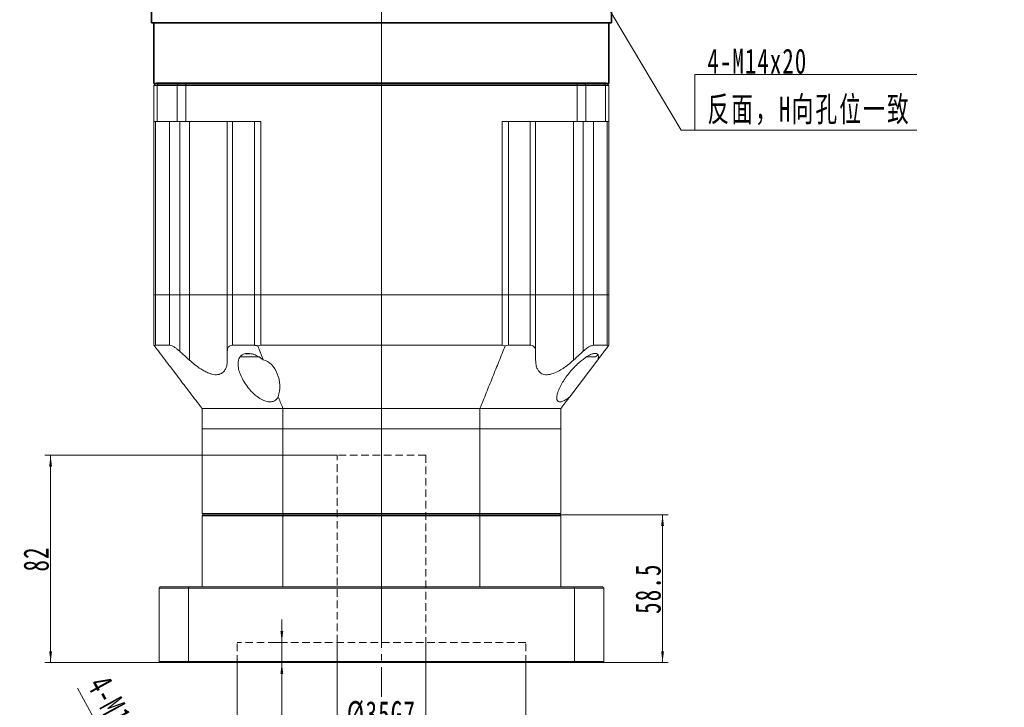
# Model space of a CAD drawing. Header units: millimetres. Extents: x 2948 to 4243, y -374 to 605.
# Tile 2 of 4: x 3275 to 3665, y -44 to 228. Entities that reach past the tile are written whole.
import ezdxf

# ---------------------------------------------------------------- set-up
doc = ezdxf.new("R2010")
doc.units = ezdxf.units.MM
doc.header["$LTSCALE"] = 2
for name, pattern in [('CENTER', [10.16, 6.35, -1.27, 1.27, -1.27]), ('DASHED', [0.75, 0.5, -0.25]), ('点画线', [18, 12, -2, 2, -2])]:
    doc.linetypes.add(name, pattern=pattern)
doc.layers.get('0').update_dxf_attribs({"lineweight": 18})
for name, color, linetype, lineweight in [('3中心线层', 1, 'CENTER', 18), ('4虚线层', 6, 'DASHED', 18), ('中心线层', 1, '点画线', 18), ('尺寸线层', 3, 'Continuous', 18), ('粗实线', 7, 'Continuous', 50), ('粗实线层', 7, 'Continuous', 35)]:
    doc.layers.add(name, color=color, linetype=linetype, lineweight=lineweight)
doc.styles.add('标准', font='txt', dxfattribs={"width": 0.667})
doc.dimstyles.new('a4-1-1.5', dxfattribs={"dimtxt": 4.5, "dimasz": 4.5, "dimexe": 2.25, "dimexo": 0, "dimgap": 0.75, "dimtad": 1, "dimdec": 3, "dimdsep": 46, "dimtxsty": '标准', "dimblk": '_CAXARROW', "dimcen": 0, "dimdle": 9, "dimazin": 2, "dimtfac": 0.707107, "dimtdec": 3, "dimtix": 1, "dimtmove": 2, "dimatfit": 3, "dimfxl": 0, "dimfrac": 2, "dimtolj": 1, "dimarcsym": 0})

# ---------------------------------------------------------------- blocks, each defined once
blk = doc.blocks.new('*X6')
at = {"layer": '尺寸线层', "linetype": 'Continuous'}
for points in [[(3343.64, -119.42), (3339.95, -110.15), (3337.78, -111.34)], [(3349.43, -129.93), (3355.29, -138), (3353.13, -139.2)]]:
    blk.add_hatch(color=0, dxfattribs=at).paths.add_polyline_path(points, flags=0)
at = {"layer": '尺寸线层', "color": 0, "linetype": 'Continuous'}
blk.add_line((3297.82, -36.24), (3355.8, -141.49), dxfattribs=at)
at = {"layer": '尺寸线层', "color": 0, "insert": (3320.5, -60.54), "char_height": 9.9, "width": 128.9258, "attachment_point": 5, "rotation": 298.8496, "line_spacing_factor": 1.15057, "style": '标准'}
blk.add_mtext('\\T1.1;4-M12深28均布', dxfattribs=at)
blk = doc.blocks.new('_CAXARROW')
blk.add_hatch(color=0).paths.add_polyline_path([(0, 0), (-1, 0.125), (-1, -0.125)], flags=0)
blk = doc.blocks.new('*X27')
at = {"layer": '尺寸线层', "linetype": 'Continuous'}
blk.add_hatch(color=0, dxfattribs=at).paths.add_polyline_path([(-48.59, 72.53), (-42.47, 64.65), (-44.6, 63.39)], flags=0)
at = {"layer": '尺寸线层', "color": 0, "linetype": 'Continuous'}
blk.add_line((-48.59, 72.53), (-5.5, 0), dxfattribs=at)
at = {"layer": '尺寸线层', "color": 0}
for p, q in [((0, 22.01), (87.76, 22.01)), ((0, 0), (0, 22.01)), ((-5.5, 0), (0, 0)), ((0, 0), (87.76, 0))]:
    blk.add_line(p, q, dxfattribs=at)
at = {"layer": '尺寸线层', "color": 0, "insert": (4.95, 1.98), "char_height": 9.9, "width": 165.6254, "attachment_point": 7, "line_spacing_factor": 1.15057, "style": '标准'}
blk.add_mtext('\\T1.1;4-M14x20\\P反面，H向孔位一致', dxfattribs=at)
blk = doc.blocks.new('*X39')
at = {"layer": '尺寸线层', "linetype": 'Continuous'}
for points in [[(3529.33, 32.31), (3528.77, 27.81), (3529.9, 27.81)], [(3529.33, -26.19), (3528.77, -21.69), (3529.9, -21.69)]]:
    blk.add_hatch(color=0, dxfattribs=at).paths.add_polyline_path(points, flags=0)
at = {"layer": '尺寸线层', "color": 0, "linetype": 'Continuous'}
for p, q in [((3488.61, 32.31), (3531.58, 32.31)), ((3529.33, -26.19), (3529.33, 32.31)), ((3505.61, -26.19), (3531.58, -26.19))]:
    blk.add_line(p, q, dxfattribs=at)
at = {"layer": '尺寸线层', "color": 0, "insert": (3523.67, 3.06), "char_height": 10, "width": 38.4933, "attachment_point": 5, "rotation": 90, "line_spacing_factor": 1.15057, "style": '标准'}
blk.add_mtext('\\T1.1;58.5', dxfattribs=at)
blk = doc.blocks.new('*X40')
at = {"layer": '尺寸线层', "linetype": 'Continuous'}
for points in [[(3360.96, -71.18), (3365.46, -70.62), (3365.46, -71.75)], [(3475.26, -71.18), (3470.76, -70.62), (3470.76, -71.75)]]:
    blk.add_hatch(color=0, dxfattribs=at).paths.add_polyline_path(points, flags=0)
at = {"layer": '尺寸线层', "color": 0, "linetype": 'Continuous'}
for p, q in [((3360.96, -26.19), (3360.96, -73.43)), ((3475.26, -26.19), (3475.26, -73.43)), ((3360.96, -71.18), (3475.26, -71.18))]:
    blk.add_line(p, q, dxfattribs=at)
at = {"layer": '尺寸线层', "color": 0, "insert": (3418.11, -65.52), "char_height": 10, "width": 81.122, "attachment_point": 5, "line_spacing_factor": 1.15057, "style": '标准'}
blk.add_mtext('\\T1.1;%%C114.3F6', dxfattribs=at)
blk = doc.blocks.new('*X41')
at = {"layer": '尺寸线层', "linetype": 'Continuous'}
for points in [[(3378.7, -18.19), (3378.14, -13.69), (3379.26, -13.69)], [(3378.7, -26.19), (3378.14, -30.69), (3379.26, -30.69)]]:
    blk.add_hatch(color=0, dxfattribs=at).paths.add_polyline_path(points, flags=0)
at = {"layer": '尺寸线层', "color": 0, "linetype": 'Continuous'}
for p, q in [((3378.7, -50.38), (3378.7, -9.19)), ((3374.91, -18.19), (3380.95, -18.19)), ((3374.91, -26.19), (3380.95, -26.19))]:
    blk.add_line(p, q, dxfattribs=at)
at = {"layer": '尺寸线层', "color": 0, "insert": (3373.03, -48.49), "char_height": 10, "width": 20, "attachment_point": 5, "rotation": 90, "style": '标准'}
blk.add_mtext('\\T1.1;8', dxfattribs=at)
blk = doc.blocks.new('*X42')
at = {"layer": '尺寸线层', "linetype": 'Continuous'}
for points in [[(3287.2, 55.81), (3286.64, 51.31), (3287.76, 51.31)], [(3287.2, -26.19), (3286.64, -21.69), (3287.76, -21.69)]]:
    blk.add_hatch(color=0, dxfattribs=at).paths.add_polyline_path(points, flags=0)
at = {"layer": '尺寸线层', "color": 0, "linetype": 'Continuous'}
for p, q in [((3400.61, 55.81), (3284.95, 55.81)), ((3287.2, -26.19), (3287.2, 55.81)), ((3330.61, -26.19), (3284.95, -26.19))]:
    blk.add_line(p, q, dxfattribs=at)
at = {"layer": '尺寸线层', "color": 0, "insert": (3281.53, 14.81), "char_height": 10, "width": 20, "attachment_point": 5, "rotation": 90, "style": '标准'}
blk.add_mtext('\\T1.1;82', dxfattribs=at)
blk = doc.blocks.new('*X43')
at = {"layer": '尺寸线层', "linetype": 'Continuous'}
for points in [[(3400.61, -52.29), (3405.11, -51.73), (3405.11, -52.85)], [(3435.61, -52.29), (3431.11, -51.73), (3431.11, -52.85)]]:
    blk.add_hatch(color=0, dxfattribs=at).paths.add_polyline_path(points, flags=0)
at = {"layer": '尺寸线层', "color": 0, "linetype": 'Continuous'}
for p, q in [((3400.61, -18.19), (3400.61, -54.54)), ((3435.61, -18.19), (3435.61, -54.54)), ((3400.61, -52.29), (3435.61, -52.29))]:
    blk.add_line(p, q, dxfattribs=at)
at = {"layer": '尺寸线层', "color": 0, "insert": (3418.11, -46.62), "char_height": 10, "width": 49.7434, "attachment_point": 5, "line_spacing_factor": 1.15057, "style": '标准'}
blk.add_mtext('\\T1.1;%%C35G7', dxfattribs=at)

msp = doc.modelspace()

# ---------------------------------------------------------------- linework, layer by layer
at = {"color": 7, "linetype": 'Continuous', "lineweight": 15}
for p, q in [((3328.9123, 202.8101), (3328.1123, 202.0101)), ((3328.9123, 202.8101), (3330.0079, 202.8101)), ((3328.9123, 202.8101), (3330.0079, 202.8101)), ((3329.4166, 202.0101), (3330.0079, 202.8101)), ((3330.0079, 202.8101), (3337.8236, 202.8101)), ((3330.0079, 202.8101), (3337.8236, 202.8101)), ((3337.2848, 202.0101), (3337.8236, 202.8101)), ((3337.8236, 202.8101), (3340.6526, 202.8101)), ((3337.8236, 202.8101), (3340.6526, 202.8101)), ((3340.6526, 202.8101), (3495.5719, 202.8101)), ((3340.6526, 202.0101), (3340.6526, 202.8101)), ((3340.6526, 202.8101), (3495.5719, 202.8101)), ((3495.5719, 202.8101), (3498.4009, 202.8101)), ((3495.5719, 202.0101), (3495.5719, 202.8101)), ((3495.5719, 202.8101), (3498.4009, 202.8101)), ((3498.4009, 202.8101), (3506.2166, 202.8101)), ((3498.9397, 202.0101), (3498.4009, 202.8101)), ((3498.4009, 202.8101), (3506.2166, 202.8101)), ((3506.2166, 202.8101), (3507.3123, 202.8101)), ((3506.8079, 202.0101), (3506.2166, 202.8101)), ((3506.2166, 202.8101), (3507.3123, 202.8101)), ((3508.1123, 202.0101), (3507.3123, 202.8101)), ((3329.4166, 202.0101), (3328.1123, 202.0101)), ((3328.1123, 187.8101), (3328.1123, 202.0101)), ((3337.2848, 202.0101), (3329.4166, 202.0101)), ((3329.4166, 202.0101), (3329.4166, 187.8101)), ((3340.6526, 202.0101), (3337.2848, 202.0101)), ((3337.2848, 187.8101), (3337.2848, 202.0101)), ((3495.5719, 202.0101), (3340.6526, 202.0101)), ((3340.6526, 202.0101), (3340.6526, 187.8101)), ((3498.9397, 202.0101), (3495.5719, 202.0101)), ((3495.5719, 187.8101), (3495.5719, 202.0101)), ((3498.9397, 202.0101), (3498.9397, 187.8101)), ((3506.8079, 202.0101), (3498.9397, 202.0101)), ((3506.8079, 187.8101), (3506.8079, 202.0101)), ((3508.1123, 202.0101), (3506.8079, 202.0101)), ((3508.1123, 202.0101), (3508.1123, 187.8101)), ((3329.4166, 187.8101), (3328.1123, 187.8101)), ((3328.1123, 119.3101), (3328.1123, 187.8101)), ((3328.7533, 187.8101), (3328.7533, 119.3101)), ((3329.4166, 187.8101), (3337.2848, 187.8101)), ((3334.2157, 119.3101), (3334.2157, 187.8101)), ((3340.6526, 187.8101), (3337.2848, 187.8101)), ((3338.3082, 187.8101), (3338.3082, 119.3101)), ((3370.3498, 187.8101), (3340.6526, 187.8101)), ((3342.0983, 187.8101), (3342.0983, 119.3101)), ((3357.0983, 119.3101), (3357.0983, 187.8101)), ((3359.2258, 187.8101), (3359.2258, 119.3101)), ((3367.9005, 119.3101), (3367.9005, 187.8101)), ((3370.3498, 187.8101), (3370.3498, 119.3101)), ((3495.5719, 187.8101), (3465.8747, 187.8101)), ((3465.8747, 119.3101), (3465.8747, 187.8101)), ((3468.3241, 187.8101), (3468.3241, 119.3101)), ((3476.9988, 119.3101), (3476.9988, 187.8101)), ((3479.1263, 187.8101), (3479.1263, 119.3101)), ((3494.1263, 187.8101), (3494.1263, 119.3101)), ((3498.9397, 187.8101), (3495.5719, 187.8101)), ((3497.9163, 119.3101), (3497.9163, 187.8101)), ((3498.9397, 187.8101), (3506.8079, 187.8101)), ((3502.0088, 187.8101), (3502.0088, 119.3101)), ((3508.1123, 187.8101), (3506.8079, 187.8101)), ((3507.4712, 119.3101), (3507.4712, 187.8101)), ((3508.1123, 187.8101), (3508.1123, 119.3101)), ((3328.1123, 99.3101), (3328.1123, 119.3101)), ((3328.1123, 119.3101), (3328.7533, 119.3101)), ((3328.7533, 119.3101), (3328.1123, 119.3101)), ((3328.7533, 119.3101), (3328.7533, 99.3101)), ((3328.7533, 119.3101), (3334.2054, 119.3101)), ((3334.2157, 119.3101), (3328.7533, 119.3101)), ((3334.2054, 99.3101), (3334.2054, 119.3101)), ((3338.3082, 119.3101), (3334.2157, 119.3101)), ((3338.2984, 119.3101), (3338.2984, 96.9325)), ((3338.3082, 119.3101), (3342.0983, 119.3101)), ((3342.0983, 119.3101), (3342.0983, 93.4537)), ((3342.0983, 119.3101), (3357.0983, 119.3101)), ((3359.2258, 119.3101), (3357.0983, 119.3101)), ((3357.1123, 96.9325), (3357.1123, 119.3101)), ((3367.9005, 119.3101), (3359.2258, 119.3101)), ((3359.2405, 119.3101), (3359.2405, 99.3101)), ((3359.2405, 119.3101), (3367.9005, 119.3101)), ((3367.9005, 99.3101), (3367.9005, 119.3101)), ((3367.9005, 119.3101), (3370.3498, 119.3101)), ((3370.3498, 119.3101), (3367.9005, 119.3101)), ((3370.3498, 119.3101), (3370.3498, 99.3101)), ((3465.8747, 119.3101), (3370.3498, 119.3101)), ((3465.8747, 119.3101), (3370.3498, 119.3101)), ((3465.8747, 99.3101), (3465.8747, 119.3101)), ((3465.8747, 119.3101), (3468.3241, 119.3101)), ((3468.3241, 119.3101), (3465.8747, 119.3101)), ((3468.3241, 119.3101), (3468.3241, 99.3101)), ((3468.3241, 119.3101), (3476.9841, 119.3101)), ((3476.9988, 119.3101), (3468.3241, 119.3101)), ((3476.9841, 99.3101), (3476.9841, 119.3101)), ((3479.1263, 119.3101), (3476.9988, 119.3101)), ((3479.1123, 119.3101), (3479.1123, 96.9325)), ((3479.1263, 119.3101), (3494.1263, 119.3101)), ((3494.1263, 119.3101), (3494.1263, 93.4537)), ((3494.1263, 119.3101), (3497.9163, 119.3101)), ((3502.0088, 119.3101), (3497.9163, 119.3101)), ((3497.9261, 96.9325), (3497.9261, 119.3101)), ((3507.4712, 119.3101), (3502.0088, 119.3101)), ((3502.0191, 119.3101), (3502.0191, 99.3101)), ((3502.0191, 119.3101), (3507.4712, 119.3101)), ((3507.4712, 99.3101), (3507.4712, 119.3101)), ((3507.4712, 119.3101), (3508.1123, 119.3101)), ((3508.1123, 119.3101), (3507.4712, 119.3101)), ((3508.1123, 119.3101), (3508.1123, 99.3101)), ((3328.2614, 99.1139), (3328.1123, 99.3101)), ((3334.2054, 99.3101), (3328.7533, 99.3101)), ((3367.9005, 99.3101), (3359.2405, 99.3101)), ((3465.8747, 99.3101), (3370.3498, 99.3101)), ((3476.9841, 99.3101), (3468.3241, 99.3101)), ((3507.4712, 99.3101), (3502.0191, 99.3101)), ((3508.1123, 99.3101), (3507.9631, 99.1139)), ((3363.779, 94.7101), (3362.8747, 94.7101)), ((3369.6289, 94.7101), (3363.779, 94.7101)), ((3364.2618, 95.9601), (3366.1625, 95.9601)), ((3492.6113, 78.9141), (3503.7748, 93.603)), ((3502.4587, 94.7101), (3499.0837, 94.7101)), ((3379.1251, 74.3101), (3347.1123, 74.3101)), ((3347.1123, 74.3101), (3347.1123, 66.3101)), ((3379.1251, 74.3101), (3457.0994, 74.3101)), ((3379.1251, 66.3101), (3379.1251, 74.3101)), ((3489.1123, 74.3101), (3457.0994, 74.3101)), ((3457.0994, 74.3101), (3457.0994, 66.3101)), ((3489.1123, 66.3101), (3489.1123, 74.3101)), ((3347.1123, 66.3101), (3347.1123, 32.8101)), ((3379.1251, 66.3101), (3347.1123, 66.3101)), ((3379.1251, 66.3101), (3347.1123, 66.3101)), ((3379.1251, 32.8101), (3379.1251, 66.3101)), ((3457.0994, 66.3101), (3379.1251, 66.3101)), ((3457.0994, 66.3101), (3379.1251, 66.3101)), ((3457.0994, 66.3101), (3457.0994, 32.8101)), ((3489.1123, 66.3101), (3457.0994, 66.3101)), ((3489.1123, 66.3101), (3457.0994, 66.3101)), ((3489.1123, 32.8101), (3489.1123, 66.3101)), ((3347.1123, 32.8101), (3379.1251, 32.8101)), ((3379.1251, 31.8101), (3347.1123, 31.8101)), ((3347.1123, 3.8101), (3347.1123, 31.8101)), ((3379.2536, 32.3101), (3347.6123, 32.3101)), ((3347.6123, 32.3101), (3379.2536, 32.3101)), ((3379.1251, 32.8101), (3457.0994, 32.8101)), ((3379.1251, 3.8101), (3379.1251, 31.8101)), ((3457.0994, 31.8101), (3379.1251, 31.8101)), ((3456.971, 32.3101), (3379.2536, 32.3101)), ((3379.2536, 32.3101), (3456.971, 32.3101)), ((3488.6123, 32.3101), (3456.971, 32.3101)), ((3456.971, 32.3101), (3488.6123, 32.3101)), ((3457.0994, 32.8101), (3489.1123, 32.8101)), ((3489.1123, 31.8101), (3457.0994, 31.8101)), ((3457.0994, 3.8101), (3457.0994, 31.8101)), ((3489.1123, 3.8101), (3489.1123, 31.8101)), ((3341.7693, 3.3101), (3330.1123, 3.3101)), ((3330.1123, 3.3101), (3330.1123, -25.6899)), ((3330.6123, 3.8101), (3341.9562, 3.8101)), ((3341.7693, -25.6899), (3341.7693, 3.3101)), ((3494.4552, 3.3101), (3341.7693, 3.3101)), ((3341.9562, 3.8101), (3494.2684, 3.8101)), ((3494.2684, 3.8101), (3505.6123, 3.8101)), ((3494.4552, 3.3101), (3494.4552, -25.6899)), ((3506.1123, 3.3101), (3494.4552, 3.3101)), ((3506.1123, -25.6899), (3506.1123, 3.3101)), ((3330.1123, -25.6899), (3341.7693, -25.6899)), ((3341.9562, -26.1899), (3330.6123, -26.1899)), ((3341.7693, -25.6899), (3494.4552, -25.6899)), ((3494.2684, -26.1899), (3341.9562, -26.1899)), ((3505.6123, -26.1899), (3494.2684, -26.1899)), ((3494.4552, -25.6899), (3506.1123, -25.6899))]:
    msp.add_line(p, q, dxfattribs=at)
for centre, start, end in [((3362.8747, 95.9601), 243.20718, 270), ((3502.4587, 95.9601), 270, 345.29764)]:
    msp.add_arc(centre, 1.25, start, end, dxfattribs=at)
for centre, major_axis, start_param, end_param in [((3370.3498, 92.7312), (0, 6.5789), 0, 0.2448592), ((3465.8747, 92.7312), (0, 6.5789), 6.0383261, 6.28318531), ((3369.6247, 82.9896), (0, 10.8553), 4.32751587, 6.071681)]:
    msp.add_ellipse(centre, major_axis=major_axis, ratio=0.76, start_param=start_param, end_param=end_param, dxfattribs=at)
for points, knots in [([(3328.7533, 99.3101), (3328.5675, 99.2782), (3328.3723, 99.2447), (3328.2665, 99.1198), (3328.2614, 99.1139)], [0, 0, 0, 0, 0.512733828, 0.538493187, 0.538493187, 0.538493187, 0.538493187]), ([(3338.2984, 96.9325), (3337.9793, 97.2156), (3337.3419, 97.7812), (3336.2985, 98.5291), (3335.2806, 99.0843), (3334.5771, 99.2951), (3334.2742, 99.3073), (3334.2054, 99.3101)], [0, 0, 0, 0, 1.12557623, 2.24783158, 3.46140534, 4.506009, 4.81320541, 4.81320541, 4.81320541, 4.81320541]), ([(3359.2405, 99.3101), (3358.9062, 99.2731), (3358.2393, 99.1994), (3357.5038, 98.5966), (3357.1548, 97.8025), (3357.1234, 97.1604), (3357.1123, 96.9325)], [0, 0, 0, 0, 0.85242687, 1.70046333, 2.93266044, 3.6108145, 3.6108145, 3.6108145, 3.6108145]), ([(3468.3241, 99.3101), (3467.9344, 99.2782), (3467.5251, 99.2447), (3467.1068, 99.1198), (3467.0868, 99.1139)], [0, 0, 0, 0, 1.19478336, 1.25480837, 1.25480837, 1.25480837, 1.25480837]), ([(3479.1123, 96.9325), (3479.0953, 97.2156), (3479.0614, 97.7812), (3478.7411, 98.5291), (3478.161, 99.0843), (3477.4903, 99.2951), (3477.0778, 99.3073), (3476.9841, 99.3101)], [0, 0, 0, 0, 0.84520223, 1.68791078, 2.59919091, 3.38359033, 3.61426603, 3.61426603, 3.61426603, 3.61426603]), ([(3502.0191, 99.3101), (3501.7437, 99.2731), (3501.1942, 99.1994), (3500.0141, 98.5966), (3498.8994, 97.8025), (3498.1811, 97.1604), (3497.9261, 96.9325)], [0, 0, 0, 0, 1.13569652, 2.26554367, 3.90721174, 4.81072292, 4.81072292, 4.81072292, 4.81072292]), ([(3338.2984, 96.9325), (3338.7654, 96.5017), (3340.0277, 95.3374), (3341.298, 94.1817), (3342.0983, 93.4537)], [0, 0, 0, 0, 1.90598676, 5.15180758, 5.15180758, 5.15180758, 5.15180758]), ([(3357.1123, 93.4537), (3357.1123, 94.1817), (3357.1123, 95.3374), (3357.1123, 96.5017), (3357.1123, 96.9325)], [0, 0, 0, 0, 2.19176049, 3.47878978, 3.47878978, 3.47878978, 3.47878978]), ([(3371.3566, 93.603), (3370.6247, 94.119), (3369.2819, 95.0658), (3367.0387, 95.9524), (3365.0668, 96.2105), (3363.4993, 95.8726), (3362.5009, 95.1879), (3361.8864, 94.3437), (3361.4859, 93.3252), (3361.3236, 92.0378), (3361.4711, 90.3004), (3362.0238, 88.2643), (3363.0561, 85.9571), (3364.4694, 83.6379), (3366.0128, 81.6929), (3367.5131, 80.1652), (3369.064, 78.8465), (3370.8723, 77.6876), (3372.8827, 76.9577), (3374.5561, 76.8659), (3376.0112, 77.3551), (3376.835, 78.1351), (3377.1812, 78.7534), (3377.2711, 78.9141)], [0, 0, 0, 0, 2.24331177, 4.11621984, 6.0013025, 7.63008133, 9.27519529, 10.538974, 11.80472636, 13.62833826, 15.45484055, 17.9791807, 20.50561035, 23.07646308, 25.6443056, 27.11894601, 28.59175092, 30.7851636, 32.4145551, 34.05380238, 35.50059063, 37.48121703, 38.17680728, 38.17680728, 38.17680728, 38.17680728]), ([(3479.1123, 96.9325), (3479.1123, 96.5017), (3479.1123, 95.3374), (3479.1123, 94.1817), (3479.1123, 93.4537)], [0, 0, 0, 0, 1.28702929, 3.47878978, 3.47878978, 3.47878978, 3.47878978]), ([(3503.7748, 93.603), (3503.8285, 93.8233), (3504.0059, 94.5521), (3503.956, 95.4908), (3503.3322, 96.1193), (3502.2559, 96.1481), (3500.7292, 95.6188), (3499.0974, 94.6645), (3497.5164, 93.4923), (3495.9719, 92.1782), (3494.3222, 90.5642), (3492.6256, 88.6518), (3491.0951, 86.668), (3489.7499, 84.6366), (3488.6392, 82.6174), (3487.8745, 80.7909), (3487.4419, 79.1317), (3487.4268, 77.8391), (3487.9391, 77.0097), (3488.8823, 76.8433), (3490.2301, 77.2871), (3491.5082, 78.0639), (3492.3472, 78.7105), (3492.6113, 78.9141)], [0, 0, 0, 0, 0.8407477, 2.78089478, 4.34136749, 5.90825023, 7.3424804, 9.24331343, 10.56976554, 11.89837949, 13.82220974, 15.74871764, 17.74135012, 19.73425395, 21.77257272, 23.80815751, 25.44751331, 27.40731263, 28.93440545, 30.47266022, 31.783598, 33.51643561, 34.31247849, 34.31247849, 34.31247849, 34.31247849]), ([(3494.1263, 93.4537), (3494.9266, 94.1817), (3496.1968, 95.3374), (3497.4591, 96.5017), (3497.9261, 96.9325)], [0, 0, 0, 0, 3.24582082, 5.15180758, 5.15180758, 5.15180758, 5.15180758]), ([(3342.0983, 93.4537), (3342.8259, 92.8169), (3344.2797, 91.5446), (3346.3467, 90.0652), (3348.1886, 88.9814), (3349.6834, 88.2897), (3351.0558, 87.8517), (3352.2817, 87.6441), (3353.4, 87.673), (3354.6807, 87.9979), (3355.7874, 88.8178), (3356.5709, 90.1265), (3357.0292, 91.6367), (3357.083, 92.8141), (3357.1123, 93.4537)], [0, 0, 0, 0, 2.21599873, 4.42799, 5.89266765, 7.35535722, 8.57277939, 9.78928885, 11.00962531, 12.23043359, 14.56599169, 16.43415323, 18.30578206, 20.53133362, 20.53133362, 20.53133362, 20.53133362]), ([(3479.1123, 93.4537), (3479.1415, 92.8169), (3479.1998, 91.5446), (3479.6778, 90.0652), (3480.3673, 88.9814), (3481.1325, 88.2897), (3482.0451, 87.8517), (3483.0539, 87.6441), (3484.2022, 87.673), (3485.8233, 87.9979), (3487.7915, 88.8178), (3489.9677, 90.1265), (3492.0498, 91.6367), (3493.3953, 92.8141), (3494.1263, 93.4537)], [0, 0, 0, 0, 2.21623365, 4.42845941, 5.89329234, 7.35613697, 8.5736882, 9.79032662, 11.01079244, 12.23173015, 14.56753584, 16.43589542, 18.30772267, 20.53351015, 20.53351015, 20.53351015, 20.53351015])]:
    msp.add_open_spline(points, degree=3, knots=knots, dxfattribs=at)
for points in [[(3328.2614, 99.1139), (3347.1123, 74.3101)], [(3369.1377, 99.1139), (3367.9005, 99.3101)], [(3371.3566, 93.603), (3369.1377, 99.1139)], [(3467.0868, 99.1139), (3457.0994, 74.3101)], [(3503.7748, 93.603), (3507.9631, 99.1139)], [(3507.9631, 99.1139), (3507.4712, 99.3101)], [(3379.1251, 74.3101), (3377.2711, 78.9141)], [(3489.1123, 74.3101), (3492.6113, 78.9141)], [(3347.6123, 32.3101), (3347.1123, 32.8101)], [(3347.1123, 31.8101), (3347.6123, 32.3101)], [(3379.1251, 32.8101), (3379.2536, 32.3101)], [(3379.2536, 32.3101), (3379.1251, 31.8101)], [(3457.0994, 32.8101), (3456.971, 32.3101)], [(3456.971, 32.3101), (3457.0994, 31.8101)], [(3489.1123, 32.8101), (3488.6123, 32.3101)], [(3488.6123, 32.3101), (3489.1123, 31.8101)], [(3330.1123, 3.3101), (3330.6123, 3.8101)], [(3341.9562, 3.8101), (3341.7693, 3.3101)], [(3494.2684, 3.8101), (3494.4552, 3.3101)], [(3505.6123, 3.8101), (3506.1123, 3.3101)], [(3330.1123, -25.6899), (3330.6123, -26.1899)], [(3341.7693, -25.6899), (3341.9562, -26.1899)], [(3494.4552, -25.6899), (3494.2684, -26.1899)], [(3505.6123, -26.1899), (3506.1123, -25.6899)]]:
    msp.add_open_spline(points, degree=1, dxfattribs=at)
at = {"layer": '3中心线层'}
msp.add_line((3418.1123, 317.5143), (3418.1123, -39.75), dxfattribs=at)
at = {"layer": '4虚线层', "lineweight": 15, "ltscale": 3}
for p, q in [((3435.6123, 55.8101), (3400.6123, 55.8101)), ((3400.6123, -18.1899), (3400.6123, 55.8101)), ((3435.6123, 55.8101), (3435.6123, -18.1899)), ((3475.2623, -18.1899), (3360.9623, -18.1899)), ((3360.9623, -26.1899), (3360.9623, -18.1899)), ((3475.2623, -26.1899), (3475.2623, -18.1899))]:
    msp.add_line(p, q, dxfattribs=at)
at = {"layer": '中心线层'}
for p, q in [((3418.1123, -14.2694), (3418.1123, 429.8101)), ((3418.1123, 0.9751), (3418.1123, 239.0133))]:
    msp.add_line(p, q, dxfattribs=at)
at = {"layer": '粗实线', "color": 0}
msp.add_line((3329.1123, 202.8101), (3507.1123, 202.8101), dxfattribs=at)
at = {"layer": '粗实线层'}
for p, q in [((3327.1123, 226.8101), (3327.1123, 426.8101)), ((3509.1123, 426.8101), (3509.1123, 226.8101)), ((3327.1123, 226.8101), (3509.1123, 226.8101)), ((3328.1123, 202.8101), (3328.1123, 226.8101)), ((3508.1123, 202.8101), (3508.1123, 226.8101)), ((3508.1123, 202.8101), (3328.1123, 202.8101)), ((3328.1123, 202.8101), (3508.1123, 202.8101)), ((3328.1123, 202.8101), (3508.1123, 202.8101)), ((3328.9123, 202.8101), (3330.0079, 202.8101)), ((3330.0079, 202.8101), (3337.8236, 202.8101)), ((3337.8236, 202.8101), (3340.6526, 202.8101)), ((3340.6526, 202.8101), (3495.5719, 202.8101)), ((3495.5719, 202.8101), (3498.4009, 202.8101)), ((3498.4009, 202.8101), (3506.2166, 202.8101)), ((3506.2166, 202.8101), (3507.3123, 202.8101))]:
    msp.add_line(p, q, dxfattribs=at)

# ---------------------------------------------------------------- block references
at = {"layer": '尺寸线层'}
msp.add_blockref('*X27', (3542.1515, 184.3303), dxfattribs=at)

# ---------------------------------------------------------------- dimensions: what is measured, and where the dimension line sits
for base, p1, p2, picture, middle in [((3287.2001, 55.8101), (3330.6123, -26.1899), (3400.6123, 55.8101), '*X42', (3281.5335, 14.8101)), ((3378.7014, -18.1899), (3374.9143, -26.1899), (3374.9143, -18.1899), '*X41', (3373.0347, -48.4899))]:
    dim = msp.add_linear_dim(base=base, p1=p1, p2=p2, angle=90, dimstyle='a4-1-1.5', override={"dimtxt": 10, "dimsah": 1, "dimtfill": 1, "dimtzin": 8}, dxfattribs=at)
    dim.commit()
    dim.dimension.update_dxf_attribs({"geometry": picture, "text_midpoint": middle, "dimtype": 160})
dim = msp.add_linear_dim(base=(3529.333, 32.3101), p1=(3505.6123, -26.1899), p2=(3488.6123, 32.3101), angle=90, dimstyle='a4-1-1.5', override={"dimtxt": 10, "dimsah": 1, "dimtfill": 1, "dimtzin": 8}, dxfattribs=at)
dim.commit()
dim.dimension.update_dxf_attribs({"geometry": '*X39', "text_midpoint": (3523.6663, 3.0601)})
dim = msp.add_diameter_dim_2p(p1=(3349.433, -129.9273), p2=(3343.6429, -119.4166), text='4-M12深28均布', dimstyle='a4-1-1.5', override={"dimpost": '%%C<>', "dimsah": 1, "dimtfill": 1, "dimtzin": 0}, dxfattribs=at)
dim.commit()
dim.dimension.update_dxf_attribs({"geometry": '*X6', "text_midpoint": (3313.374, -64.4705), "dimtype": 163})
for base, p1, p2, text, picture, middle in [((3435.6123, -52.29), (3400.6123, -18.1899), (3435.6123, -18.1899), '%%C<>G7', '*X43', (3418.1123, -46.6233)), ((3475.2623, -71.1837), (3360.9623, -26.1899), (3475.2623, -26.1899), '%%C<>F6', '*X40', (3418.1123, -65.5171))]:
    dim = msp.add_linear_dim(base=base, p1=p1, p2=p2, text=text, dimstyle='a4-1-1.5', override={"dimtxt": 10, "dimsah": 1, "dimtfill": 1}, dxfattribs=at)
    dim.commit()
    dim.dimension.update_dxf_attribs({"geometry": picture, "text_midpoint": middle})

doc.saveas('drawing.dxf')
